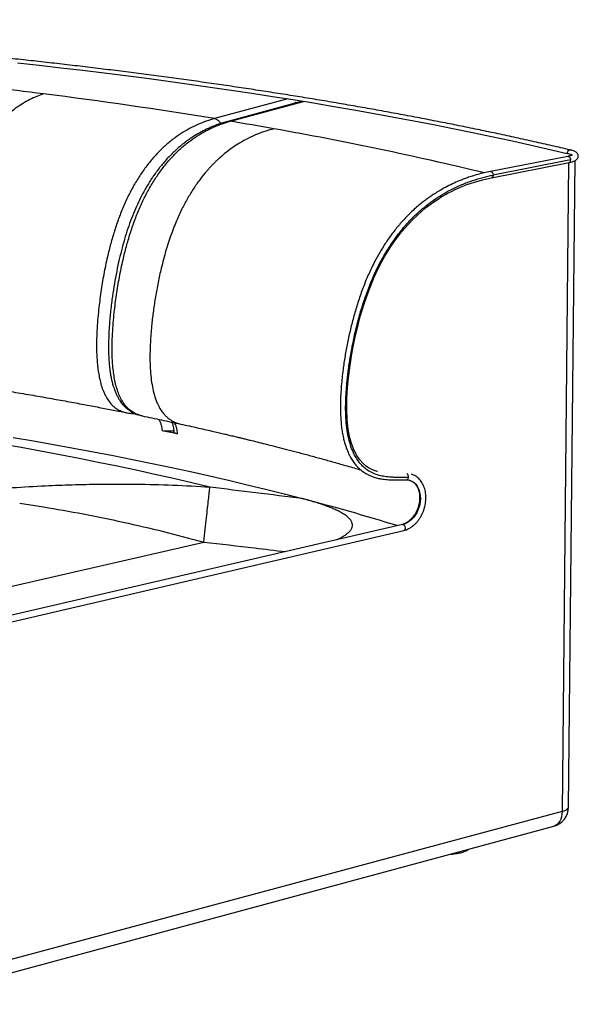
# Model space of a CAD drawing. Header units: millimetres. Extents: x -22 to 1205, y -53 to 784.
# Tile 2 of 2: x 731 to 1205, y -53 to 784. Entities that reach past the tile are written whole.
import ezdxf

# ---------------------------------------------------------------- set-up
doc = ezdxf.new("R2010")
doc.units = ezdxf.units.MM

msp = doc.modelspace()

# ---------------------------------------------------------------- linework, layer by layer
at = {"color": 7, "linetype": 'Continuous', "lineweight": 25}
for p, q in [((958.41, 716.36), (896.15, 699.53)), ((969.55, 714.1), (907.3, 697.22)), ((909.49, 697.32), (971.7, 714.2)), ((964.24, 713.52), (966.22, 713.2)), ((1196.05, 667.5), (1130.3, 654.64)), ((1131.31, 649.4), (1197.05, 662.3)), ((1198.35, 664.47), (1132.6, 651.58)), ((1196.52, 662.2), (1191.11, 111.06)), ((1196.69, 114.87), (1202.23, 663.96)), ((833.47, 447.41), (834.68, 447.07)), ((864.64, 431.79), (851.49, 434.47)), ((730.6, 373.03), (750.73, 369.86)), ((1055.51, 354.94), (625.3, 254.91)), ((626.57, 249.45), (1056.72, 349.76)), ((706.69, 298.64), (886.86, 339.98)), ((1191.11, 111.06), (630.82, -39.54)), ((624.46, -52.63), (1184.05, 98.56))]:
    msp.add_line(p, q, dxfattribs=at)
at = {"color": 7, "linetype": 'Continuous', "lineweight": 25, "flags": 128}
for points in [[(728.73, 746.92), (747.23, 744.88), (765.66, 742.79), (784.01, 740.63), (802.28, 738.41), (820.46, 736.13), (838.56, 733.79), (856.57, 731.39), (874.49, 728.93), (892.32, 726.4), (910.06, 723.81), (927.7, 721.16), (945.25, 718.44), (962.7, 715.66), (980.05, 712.82), (997.3, 709.92), (1014.44, 706.95), (1031.48, 703.91), (1048.41, 700.82), (1065.23, 697.65), (1081.94, 694.42), (1098.53, 691.13), (1115.01, 687.77), (1131.36, 684.35), (1147.6, 680.85), (1163.71, 677.3), (1179.69, 673.67), (1195.55, 669.98)], [(1195.55, 669.98), (1195.67, 670.88), (1196.01, 671.72), (1196.53, 672.4), (1197.17, 672.83), (1197.84, 672.97), (1198.1, 672.93)], [(1196.05, 667.5), (1196.26, 667.52), (1196.88, 667.37), (1197.47, 666.92), (1197.94, 666.23), (1198.25, 665.38), (1198.35, 664.47)], [(1034.4, 399.79), (1034.02, 399.89), (1031.73, 400.66), (1029.53, 401.6), (1027.31, 402.78), (1025.08, 404.25), (1022.29, 406.59), (1019.48, 409.67), (1016.87, 413.42), (1014.66, 417.6), (1012.35, 423.54), (1010.7, 429.59), (1009.58, 435.66), (1008.7, 443.7), (1008.33, 452.59), (1008.46, 461.99), (1009, 471.17), (1009.78, 479.44), (1011.16, 490.26), (1012.97, 501.43), (1015.19, 512.69), (1017.93, 524.38), (1020.08, 532.41), (1022.53, 540.56), (1025.28, 548.77), (1028.35, 556.97), (1031.71, 564.98), (1035.1, 572.21), (1037.94, 577.75), (1040.7, 582.71), (1043.35, 587.13), (1045.85, 591.03), (1048.36, 594.72), (1051.41, 598.92), (1055.1, 603.62), (1057.88, 606.91), (1060.95, 610.31), (1064.31, 613.81), (1067.99, 617.36), (1071.8, 620.77), (1075.32, 623.69), (1079.04, 626.56), (1082.27, 628.87), (1084.97, 630.71), (1087.14, 632.1), (1088.6, 633), (1090.31, 634.03), (1092.3, 635.17), (1094.56, 636.42), (1097.14, 637.76), (1100.31, 639.31), (1104.93, 641.38), (1110.4, 643.55), (1116.69, 645.69), (1123.7, 647.68), (1131.32, 649.4), (1131.32, 649.4)], [(725.15, 428.73), (742.31, 425.82), (759.36, 422.83), (776.31, 419.77), (793.15, 416.62), (809.88, 413.4), (826.5, 410.1), (842.99, 406.72), (859.37, 403.26), (875.63, 399.73), (891.77, 396.11), (907.78, 392.42), (923.66, 388.64), (939.41, 384.78), (955.03, 380.85), (970.51, 376.83)], [(892.15, 386.48), (876.67, 390.2), (861.06, 393.85), (845.32, 397.41), (829.45, 400.9), (813.46, 404.31), (797.35, 407.64), (781.12, 410.89), (764.77, 414.07), (748.31, 417.17), (731.74, 420.19), (715.05, 423.13)], [(1061.91, 392.35), (1062.24, 392.24), (1063.92, 391.49), (1065.47, 390.44), (1066.86, 389.11), (1068.08, 387.53), (1069.09, 385.71), (1069.89, 383.69), (1070.45, 381.5), (1070.78, 379.19), (1070.86, 376.78), (1070.7, 374.32), (1070.3, 371.86), (1069.66, 369.42), (1068.79, 367.05), (1067.71, 364.8), (1066.44, 362.69), (1065, 360.77), (1063.41, 359.07), (1061.7, 357.6), (1059.89, 356.41), (1058.02, 355.51), (1056.12, 354.91)], [(1055.51, 354.94), (1055.78, 354.97), (1056.12, 354.91)], [(1056.12, 354.91), (1056.75, 354.55), (1057.29, 353.9), (1057.68, 353.06), (1057.86, 352.12), (1057.82, 351.21), (1057.56, 350.45), (1057.11, 349.93), (1056.72, 349.76)], [(1191.11, 111.06), (1190.97, 108.77), (1190.59, 106.62), (1189.99, 104.64), (1189.17, 102.87), (1188.16, 101.35), (1186.96, 100.12), (1185.62, 99.19), (1184.15, 98.59), (1184.05, 98.56)], [(1191.11, 111.06), (1192.81, 111.59), (1194.24, 112.2), (1195.35, 112.86), (1196.15, 113.57), (1196.59, 114.31), (1196.69, 114.87)]]:
    msp.add_lwpolyline(points, dxfattribs=at)
at = {"color": 7, "linetype": 'Continuous', "lineweight": 25}
for centre, radius, start, end in [((175.38, -3833.93), 4590.69, 82.79802, 83.93948), ((250, -3255.33), 4007.3, 80.72092, 82.81943), ((333.19, -2737.74), 3483.07, 79.85909, 80.47617), ((443.28, -2151.04), 2886.15, 76.33932, 79.95961), ((1194.36, 661.94), 8.13, 52.55182, 81.58829), ((1196.36, 664.19), 2, 290.00689, 8.08127), ((447.53, -1614.36), 2058.72, 72.95258, 75.28395), ((1179.62, 115.05), 17.08, 285.03289, 359.39805)]:
    msp.add_arc(centre, radius, start, end, dxfattribs=at)
for points, knots in [([(1198.1, 672.93), (1195.46, 673.55), (1187.82, 675.34), (1175.08, 678.26), (1159.83, 681.67), (1144.47, 685.02), (1128.99, 688.31), (1113.41, 691.54), (1097.72, 694.71), (1081.93, 697.82), (1066.04, 700.88), (1050.04, 703.87), (1033.95, 706.81), (1017.76, 709.69), (1001.47, 712.51), (985.09, 715.27), (968.62, 717.98), (952.06, 720.62), (935.41, 723.21), (918.68, 725.75), (901.86, 728.23), (884.95, 730.65), (867.97, 733.01), (850.9, 735.32), (833.76, 737.58), (816.54, 739.77), (799.24, 741.92), (781.87, 744), (764.42, 746.04), (746.9, 748.01), (729.32, 749.94), (711.66, 751.81), (693.94, 753.62), (676.15, 755.38), (658.29, 757.09), (640.37, 758.74), (622.39, 760.34), (604.34, 761.89), (586.24, 763.38), (568.07, 764.83), (549.85, 766.21), (531.57, 767.55), (513.23, 768.83), (494.84, 770.06), (476.4, 771.24), (457.9, 772.37), (439.35, 773.44), (420.75, 774.47), (402.1, 775.44), (383.4, 776.36), (364.66, 777.23), (345.87, 778.04), (327.03, 778.81), (308.14, 779.52), (289.22, 780.19), (270.24, 780.8), (251.23, 781.36), (232.18, 781.88), (213.08, 782.34), (193.95, 782.75), (174.77, 783.11), (158.21, 783.38), (148.03, 783.51), (144.26, 783.57)], [0, 0, 0, 0, 0.008756, 0.025396, 0.042036, 0.058676, 0.075316, 0.091955, 0.108595, 0.125233, 0.141872, 0.15851, 0.175148, 0.191786, 0.208423, 0.225061, 0.241698, 0.258335, 0.274971, 0.291608, 0.308244, 0.32488, 0.341516, 0.358152, 0.374788, 0.391423, 0.408059, 0.424694, 0.441329, 0.457964, 0.474599, 0.491234, 0.507868, 0.524503, 0.541137, 0.557771, 0.574406, 0.59104, 0.607674, 0.624308, 0.640941, 0.657575, 0.674209, 0.690842, 0.707476, 0.72411, 0.740743, 0.757376, 0.77401, 0.790643, 0.807276, 0.823909, 0.840542, 0.857175, 0.873808, 0.890441, 0.907074, 0.923707, 0.940339, 0.956972, 0.973605, 0.990237, 1, 1, 1, 1]), ([(750.9, 720.54), (748.98, 719.87), (745.08, 718.5), (739.13, 715.74), (733.03, 712.32), (727.37, 708.48), (722.2, 704.36), (717.58, 700.16), (713.96, 696.43), (711.31, 693.46), (709.58, 691.42), (707.88, 689.32), (706.2, 687.14), (704.54, 684.9), (701.93, 681.18), (698.37, 675.65), (694, 667.89), (689.76, 659.22), (686.35, 651.1), (683.64, 643.84), (681.54, 637.65), (679.54, 631.14), (677.63, 624.33), (675.84, 617.24), (674.18, 609.95), (672.37, 601.04), (670.52, 590.58), (668.79, 578.73), (667.43, 567.18), (666.53, 557.32), (665.96, 549.13), (665.61, 542.21), (665.39, 534.95), (665.37, 527.15), (665.64, 519.12), (666.26, 511.24), (667.28, 503.81), (668.72, 496.99), (670.46, 491.39), (672.35, 486.93), (673.98, 483.96), (675.56, 481.6), (677.05, 479.74), (678.75, 478.03), (680.77, 476.39), (683.09, 474.99), (685.65, 473.97), (687.67, 473.42), (688.85, 473.26), (689.22, 473.2)], [0, 0, 0, 0, 0.030718, 0.062573, 0.095379, 0.128997, 0.154594, 0.180481, 0.206364, 0.216506, 0.226639, 0.236768, 0.246895, 0.257025, 0.267161, 0.295645, 0.325597, 0.356703, 0.389105, 0.408315, 0.428099, 0.448521, 0.469588, 0.491186, 0.513177, 0.535471, 0.570921, 0.606006, 0.640123, 0.672558, 0.692845, 0.712374, 0.733817, 0.757445, 0.782244, 0.806767, 0.830607, 0.853673, 0.87603, 0.892325, 0.908107, 0.916664, 0.928286, 0.939598, 0.950369, 0.96629, 0.980794, 0.993996, 1, 1, 1, 1]), ([(965.14, 712.91), (965.08, 713.01), (964.98, 713.19), (964.86, 713.36), (964.81, 713.43)], [0, 0, 0, 0, 0.574475, 1, 1, 1, 1]), ([(896.15, 699.53), (893.79, 698.84), (889.05, 697.46), (881.93, 694.65), (874.81, 691.21), (867.72, 687.06), (860.71, 682.14), (853.83, 676.4), (847.13, 669.85), (840.7, 662.48), (834.6, 654.31), (828.9, 645.39), (823.66, 635.82), (818.93, 625.71), (814.74, 615.18), (811.05, 604.36), (807.83, 593.37), (804.75, 581.03), (801.91, 567.35), (799.43, 552.37), (797.79, 539.35), (796.76, 528.33), (796.16, 519.29), (795.84, 510.23), (795.88, 501.15), (796.31, 493.24), (797.03, 486.53), (797.9, 480.99), (799.11, 475.57), (800.69, 470.36), (802.69, 465.48), (805.15, 461.07), (808.03, 457.27), (811.29, 454.21), (814.82, 451.95), (818.31, 450.46), (820.65, 449.96), (821.71, 449.73)], [0, 0, 0, 0, 0.03287, 0.065832, 0.098967, 0.132271, 0.165708, 0.199265, 0.232931, 0.266707, 0.300559, 0.334447, 0.368314, 0.402099, 0.435744, 0.469192, 0.502418, 0.535478, 0.579343, 0.623049, 0.66675, 0.693032, 0.719442, 0.746063, 0.772996, 0.800368, 0.817767, 0.835437, 0.853419, 0.871723, 0.890353, 0.909256, 0.928307, 0.947382, 0.96626, 0.984741, 1, 1, 1, 1]), ([(907.17, 697.18), (905.77, 696.78), (903.15, 696.03), (899.48, 694.79), (896.34, 693.62), (893.71, 692.54), (891.38, 691.52), (888.04, 689.96), (883.34, 687.53), (878.14, 684.41), (873.58, 681.3), (869.86, 678.52), (866.2, 675.54), (862.6, 672.35), (859.09, 668.96), (855.67, 665.38), (852.45, 661.73), (849.69, 658.36), (847.5, 655.5), (845.87, 653.27), (844.59, 651.47), (843.46, 649.81), (842.09, 647.76), (840.33, 645.01), (838.18, 641.44), (835.42, 636.57), (832.22, 630.35), (828.76, 622.81), (825.46, 614.7), (822.38, 606.07), (819.51, 596.98), (816.89, 587.45), (814.51, 577.5), (812.37, 567.18), (810.51, 556.6), (808.83, 545.26), (807.47, 533.55), (806.5, 521.76), (806.01, 510.82), (806.01, 502.09), (806.29, 495.36), (806.66, 490.43), (807.16, 485.91), (807.69, 482.44), (808.15, 479.94), (808.5, 478.27), (808.84, 476.77), (809.18, 475.4), (809.57, 473.94), (810.1, 472.15), (810.85, 469.87), (811.88, 467.19), (813.13, 464.43), (814.5, 461.9), (815.83, 459.8), (817.08, 458.07), (818.4, 456.46), (819.87, 454.87), (821.66, 453.23), (823.82, 451.56), (826.69, 449.83), (829.25, 448.57), (830.94, 448.12), (831.31, 448.02)], [0, 0, 0, 0, 0.019407, 0.036365, 0.050875, 0.062936, 0.072917, 0.083055, 0.109042, 0.137962, 0.155608, 0.173378, 0.191113, 0.208806, 0.226455, 0.244061, 0.261604, 0.277327, 0.288923, 0.298162, 0.305045, 0.310962, 0.318129, 0.329444, 0.342943, 0.358622, 0.383106, 0.408923, 0.435674, 0.463338, 0.49188, 0.521313, 0.551657, 0.582906, 0.615074, 0.647146, 0.684965, 0.720302, 0.753259, 0.783911, 0.800088, 0.815557, 0.830211, 0.843225, 0.849311, 0.854885, 0.859943, 0.86448, 0.868889, 0.875049, 0.883008, 0.89295, 0.904289, 0.914609, 0.923629, 0.931312, 0.937927, 0.946377, 0.955925, 0.966784, 0.979997, 0.995593, 1, 1, 1, 1]), ([(834.67, 447.11), (833.71, 447.32), (831.45, 447.81), (828.05, 449.27), (824.51, 451.53), (821.25, 454.6), (818.36, 458.4), (815.91, 462.82), (813.9, 467.71), (812.32, 472.92), (811.12, 478.35), (810.25, 483.9), (809.53, 490.63), (809.11, 498.55), (809.08, 507.64), (809.4, 516.72), (810, 525.78), (811.04, 536.82), (812.69, 549.86), (815.18, 564.87), (818.02, 578.57), (821.11, 590.94), (824.33, 601.96), (828.03, 612.79), (832.23, 623.34), (836.97, 633.47), (842.21, 643.06), (847.92, 651.99), (854.03, 660.18), (860.47, 667.57), (867.16, 674.13), (874.05, 679.88), (881.07, 684.81), (888.16, 688.98), (895.28, 692.42), (902.39, 695.24), (907.13, 696.63), (909.49, 697.32)], [0, 0, 0, 0, 0.013978, 0.032483, 0.051387, 0.070484, 0.08957, 0.108497, 0.127152, 0.145466, 0.163452, 0.181158, 0.198583, 0.225986, 0.25296, 0.279615, 0.306059, 0.332376, 0.376138, 0.419897, 0.463819, 0.496928, 0.530201, 0.563693, 0.597381, 0.631209, 0.665116, 0.699049, 0.732954, 0.766765, 0.800471, 0.834079, 0.867562, 0.900904, 0.93408, 0.967086, 1, 1, 1, 1]), ([(896.15, 699.53), (896.59, 699.43), (897.46, 699.22), (898.72, 698.52), (899.88, 697.55), (900.79, 696.5), (901.23, 695.71), (901.4, 695.41)], [0, 0, 0, 0, 0.215894, 0.431788, 0.647682, 0.863575, 1, 1, 1, 1]), ([(907.31, 697.19), (907.6, 697.27), (908.3, 697.46), (909.05, 697.37), (909.49, 697.32)], [0, 0, 0, 0, 0.413961, 1, 1, 1, 1]), ([(946.45, 690.92), (944.13, 690.28), (939.4, 688.98), (932.18, 686.33), (924.77, 683), (917.88, 679.22), (911.6, 675.16), (905.98, 670.99), (901.56, 667.28), (898.33, 664.31), (896.23, 662.28), (894.15, 660.18), (892.1, 658), (890.08, 655.75), (886.89, 652.03), (882.54, 646.47), (877.18, 638.66), (871.98, 629.92), (867.77, 621.73), (864.43, 614.38), (861.83, 608.12), (859.34, 601.52), (856.97, 594.61), (854.74, 587.43), (852.66, 580.02), (850.38, 570.98), (848.04, 560.35), (845.83, 548.3), (844.06, 536.55), (842.87, 526.5), (842.09, 518.15), (841.59, 511.09), (841.25, 503.67), (841.15, 495.71), (841.38, 487.5), (842.04, 479.43), (843.18, 471.82), (844.84, 464.8), (846.87, 459.02), (849.09, 454.4), (851.03, 451.3), (852.91, 448.84), (854.68, 446.89), (856.71, 445.08), (859.13, 443.34), (861.9, 441.84), (864.78, 440.75), (866.6, 440.33), (867.37, 440.15)], [0, 0, 0, 0, 0.030986, 0.06312, 0.096213, 0.130124, 0.155945, 0.182058, 0.208167, 0.218398, 0.22862, 0.238837, 0.249053, 0.259271, 0.269496, 0.298226, 0.328439, 0.359815, 0.392501, 0.411879, 0.431836, 0.452437, 0.473689, 0.495477, 0.517662, 0.540152, 0.575886, 0.611262, 0.645674, 0.678398, 0.69887, 0.718578, 0.74022, 0.764057, 0.789055, 0.813783, 0.837827, 0.861096, 0.883656, 0.900104, 0.916037, 0.924673, 0.936393, 0.947799, 0.958661, 0.974717, 0.989346, 1, 1, 1, 1]), ([(1197.05, 662.3), (1197.35, 662.37), (1198.26, 662.55), (1199.64, 662.91), (1201.13, 663.41), (1202.36, 663.98), (1203.32, 664.62), (1204.04, 665.32), (1204.57, 666.1), (1204.88, 667), (1204.96, 667.96), (1204.76, 668.9), (1204.34, 669.72), (1203.77, 670.41), (1203.04, 671.02), (1202.08, 671.6), (1200.81, 672.15), (1199.44, 672.6), (1198.46, 672.84), (1198.1, 672.93)], [0, 0, 0, 0, 0.0387815, 0.115229, 0.1935757, 0.2760858, 0.3429915, 0.3958344, 0.4431122, 0.4877717, 0.5317255, 0.5775398, 0.6222825, 0.6691371, 0.7221217, 0.7865847, 0.8664069, 0.9500058, 1, 1, 1, 1]), ([(1199.98, 668.75), (1199.99, 668.76), (1200, 668.78), (1199.82, 668.64), (1199.4, 668.44), (1198.71, 668.17), (1197.74, 667.88), (1196.81, 667.65), (1196.2, 667.53), (1196.05, 667.5)], [0, 0, 0, 0, 0.059969, 0.205973, 0.366477, 0.542815, 0.732955, 0.933595, 1, 1, 1, 1]), ([(1130.3, 654.64), (1128.45, 654.25), (1124.87, 653.51), (1119.73, 652.19), (1115.06, 650.81), (1110.9, 649.43), (1107.17, 648.06), (1102.94, 646.38), (1097.93, 644.16), (1092.01, 641.2), (1086.58, 638.1), (1081.93, 635.16), (1078.32, 632.69), (1075.23, 630.43), (1072.4, 628.24), (1069.23, 625.66), (1065.53, 622.44), (1061.28, 618.44), (1056.22, 613.23), (1050.65, 606.83), (1044.92, 599.34), (1039.76, 591.69), (1035.1, 583.91), (1030.48, 575.24), (1025.93, 565.49), (1021.58, 554.66), (1017.72, 543.53), (1014.34, 532.2), (1011.4, 520.75), (1008.89, 509.24), (1006.8, 497.81), (1005.33, 487.86), (1004.33, 479.5), (1003.67, 472.5), (1003.17, 465.29), (1002.89, 457.64), (1002.93, 449.67), (1003.32, 442.67), (1003.96, 436.76), (1004.69, 432.01), (1005.6, 427.61), (1006.61, 423.8), (1007.5, 421.02), (1008.26, 418.92), (1008.99, 417.1), (1009.94, 414.95), (1011.33, 412.19), (1013.17, 409.12), (1015.42, 406.07), (1018.06, 403.13), (1021.03, 400.49), (1024.21, 398.32), (1027.17, 396.74), (1029.53, 395.75), (1031.53, 395.05), (1033.33, 394.51), (1035.55, 393.97), (1037.9, 393.54), (1040.32, 393.2), (1042.81, 392.95), (1045.46, 392.79), (1048.29, 392.7), (1051.35, 392.67), (1054.96, 392.68), (1057.57, 392.73), (1058.99, 392.76)], [0, 0, 0, 0, 0.0188278, 0.0362332, 0.0520435, 0.0661274, 0.0783864, 0.0900197, 0.1092479, 0.1296522, 0.1510242, 0.1659262, 0.1788033, 0.1896661, 0.1993888, 0.2098473, 0.2247589, 0.2410724, 0.2588145, 0.2848509, 0.3101167, 0.3341588, 0.3573729, 0.3805679, 0.4097537, 0.4393533, 0.4690395, 0.498735, 0.5285375, 0.5582217, 0.5878013, 0.6166028, 0.6348028, 0.6520952, 0.670575, 0.6904939, 0.7114061, 0.7329205, 0.7459783, 0.7590768, 0.7719551, 0.7830507, 0.7920873, 0.7967834, 0.8022766, 0.8091058, 0.8172706, 0.829676, 0.8414756, 0.8523735, 0.8671057, 0.8797286, 0.8903044, 0.900454, 0.9055358, 0.9117207, 0.9195436, 0.9288896, 0.9361225, 0.9445, 0.9544097, 0.9631733, 0.973418, 0.9855348, 1, 1, 1, 1]), ([(1130.31, 654.6), (1130.48, 654.63), (1130.88, 654.69), (1131.53, 654.31), (1132.12, 653.59), (1132.53, 652.62), (1132.57, 651.92), (1132.6, 651.58)], [0, 0, 0, 0, 0.158493, 0.36887, 0.579246, 0.789623, 1, 1, 1, 1]), ([(1060.7, 394.88), (1059.2, 394.86), (1056.4, 394.81), (1052.47, 394.8), (1049.02, 394.86), (1045.96, 394.99), (1043.2, 395.22), (1039.8, 395.66), (1035.62, 396.5), (1030.69, 398.22), (1026.3, 400.67), (1022.55, 403.65), (1019.46, 406.92), (1016.74, 410.68), (1014.12, 415.36), (1011.79, 421.05), (1009.89, 427.76), (1008.49, 435.3), (1007.63, 443.57), (1007.31, 452.4), (1007.45, 461.01), (1007.91, 469.16), (1008.66, 477.75), (1009.79, 487.25), (1011.44, 498.13), (1013.6, 509.71), (1016.3, 521.79), (1019.59, 534.15), (1023.49, 546.6), (1028.04, 558.88), (1032.9, 569.98), (1037.93, 579.84), (1042.99, 588.52), (1048.51, 596.8), (1054.47, 604.62), (1060.83, 611.92), (1067.53, 618.63), (1074.5, 624.71), (1081.71, 630.18), (1089.1, 635.02), (1097.17, 639.56), (1105.84, 643.61), (1114.99, 647.04), (1123.9, 649.71), (1129.74, 650.96), (1132.6, 651.58)], [0, 0, 0, 0, 0.015659, 0.029285, 0.041226, 0.051831, 0.061451, 0.070441, 0.088174, 0.106606, 0.125852, 0.140824, 0.155691, 0.170528, 0.185478, 0.205484, 0.225471, 0.245528, 0.269637, 0.293443, 0.316412, 0.337921, 0.357633, 0.383787, 0.412317, 0.442741, 0.4746, 0.507463, 0.54094, 0.574694, 0.60818, 0.634668, 0.66105, 0.687499, 0.714207, 0.741087, 0.767844, 0.79457, 0.821346, 0.848229, 0.874873, 0.907518, 0.939357, 0.970249, 1, 1, 1, 1]), ([(1132.6, 651.58), (1132.57, 651.24), (1132.51, 650.57), (1132.09, 649.83), (1131.65, 649.43), (1131.37, 649.44), (1131.31, 649.44)], [0, 0, 0, 0, 0.3086148, 0.6172296, 0.9258444, 1, 1, 1, 1]), ([(689.21, 473.18), (695.2, 472.24), (707.21, 470.36), (724.77, 467.47), (741.67, 464.61), (757.61, 461.82), (772.51, 459.14), (786.42, 456.56), (799.35, 454.1), (810.99, 451.84), (818.28, 450.38), (821.59, 449.72)], [0, 0, 0, 0, 0.132366, 0.265186, 0.391606, 0.511629, 0.625257, 0.730634, 0.829848, 0.922901, 1, 1, 1, 1]), ([(821.55, 449.73), (823.29, 449.44), (825.65, 449.04), (828.07, 449.01), (828.7, 449.01)], [0, 0, 0, 0, 0.73736, 1, 1, 1, 1]), ([(834.66, 447.07), (840.12, 445.94), (851.11, 443.66), (861.92, 441.31), (867.36, 440.13)], [0, 0, 0, 0, 0.497196, 1, 1, 1, 1]), ([(848.76, 444.12), (849.07, 443.58), (849.81, 442.31), (850.61, 439.95), (851.23, 437.27), (851.41, 435.39), (851.49, 434.47)], [0, 0, 0, 0, 0.209654, 0.487283, 0.750733, 1, 1, 1, 1]), ([(859.76, 441.77), (859.86, 441.54), (860.13, 440.92), (860.54, 439.66), (860.99, 437.92), (861.37, 435.82), (861.48, 434.22), (861.54, 433.41)], [0, 0, 0, 0, 0.100364, 0.280036, 0.494704, 0.745289, 1, 1, 1, 1]), ([(864.64, 431.79), (864.56, 432.7), (864.39, 434.59), (863.77, 437.27), (863, 439.57), (862.3, 440.79), (862.02, 441.28)], [0, 0, 0, 0, 0.254589, 0.523663, 0.807219, 1, 1, 1, 1]), ([(867.36, 440.13), (869.81, 439.59), (874.83, 438.49), (882.1, 436.86), (888.92, 435.32), (894.91, 433.94), (900.08, 432.74), (904.45, 431.72), (907.83, 430.92), (910.42, 430.31), (912.59, 429.8), (914.9, 429.24), (917.57, 428.6), (920.6, 427.87), (924, 427.04), (928.48, 425.95), (934.16, 424.54), (941.19, 422.78), (948.98, 420.81), (957.54, 418.6), (966.83, 416.16), (976.65, 413.53), (986.93, 410.73), (997.65, 407.74), (1008.92, 404.53), (1016.53, 402.3), (1020.43, 401.16)], [0, 0, 0, 0, 0.045875, 0.093878, 0.136815, 0.174687, 0.207495, 0.235241, 0.257926, 0.272199, 0.284769, 0.299502, 0.316614, 0.336105, 0.357974, 0.382221, 0.422611, 0.468242, 0.519113, 0.575221, 0.636565, 0.703142, 0.770706, 0.842919, 0.919778, 1, 1, 1, 1]), ([(861.45, 434.4), (861.28, 434.37), (860.65, 434.25), (859.39, 434.12), (857.75, 434.02), (856.07, 434.01), (854.42, 434.08), (852.85, 434.23), (851.95, 434.39), (851.49, 434.47)], [0, 0, 0, 0, 0.0600121, 0.2166861, 0.3733872, 0.5300734, 0.686734, 0.8433773, 1, 1, 1, 1]), ([(864.64, 431.79), (864.23, 431.88), (863.41, 432.07), (862.49, 432.43), (861.86, 432.83), (861.56, 433.16), (861.58, 433.36), (861.59, 433.42)], [0, 0, 0, 0, 0.22775, 0.455647, 0.683361, 0.911346, 1, 1, 1, 1]), ([(1056.72, 349.76), (1057.11, 349.86), (1058.19, 350.14), (1059.94, 350.81), (1061.94, 351.83), (1063.87, 353.11), (1065.71, 354.62), (1067.45, 356.35), (1069.06, 358.27), (1070.52, 360.37), (1071.82, 362.62), (1072.94, 365), (1073.88, 367.47), (1074.62, 370.01), (1075.15, 372.59), (1075.46, 375.19), (1075.56, 377.78), (1075.44, 380.32), (1075.1, 382.8), (1074.54, 385.17), (1073.76, 387.42), (1072.78, 389.52), (1071.59, 391.44), (1070.22, 393.15), (1068.69, 394.63), (1067.01, 395.86), (1065.25, 396.83), (1064, 397.25), (1063.39, 397.46)], [0, 0, 0, 0, 0.021756, 0.06029, 0.099023, 0.138023, 0.177223, 0.216555, 0.255961, 0.295401, 0.334846, 0.374291, 0.413737, 0.453191, 0.492662, 0.532159, 0.57169, 0.611263, 0.650874, 0.690511, 0.730135, 0.769693, 0.809109, 0.848297, 0.887177, 0.925699, 0.963869, 1, 1, 1, 1]), ([(1058.99, 392.81), (1059.09, 392.8), (1059.44, 392.77), (1059.97, 393.15), (1060.49, 393.88), (1060.63, 394.55), (1060.7, 394.88)], [0, 0, 0, 0, 0.13159, 0.42106, 0.71053, 1, 1, 1, 1]), ([(1060.7, 394.88), (1060.72, 395.15), (1060.75, 395.67), (1060.61, 396.44), (1060.33, 397.12), (1059.93, 397.65), (1059.55, 397.95), (1059.32, 397.99), (1059.26, 398)], [0, 0, 0, 0, 0.1875, 0.375, 0.5625, 0.75, 0.9375, 1, 1, 1, 1]), ([(752.55, 387.53), (743.2, 387.03), (724.52, 386.02), (696.59, 383.78), (678.06, 381.79), (668.8, 380.8)], [0, 0, 0, 0, 0.33491, 0.668258, 1, 1, 1, 1]), ([(798.01, 388.86), (790.42, 388.74), (775.26, 388.5), (760.12, 387.85), (752.55, 387.53)], [0, 0, 0, 0, 0.500961, 1, 1, 1, 1]), ([(892.15, 386.48), (881.65, 387.06), (860.69, 388.2), (829.3, 388.99), (808.43, 388.9), (798.01, 388.86)], [0, 0, 0, 0, 0.335487, 0.668836, 1, 1, 1, 1]), ([(886.86, 339.98), (887.28, 343.69), (888.12, 351.08), (889.21, 360.63), (890.16, 369.02), (890.97, 376.13), (891.65, 382.08), (891.98, 385.02), (892.15, 386.48)], [0, 0, 0, 0, 0.1666665, 0.3333328, 0.5, 0.6666672, 0.8333335, 1, 1, 1, 1]), ([(970.51, 376.83), (957.37, 378.49), (931.26, 381.78), (905.13, 384.92), (892.15, 386.48)], [0, 0, 0, 0, 0.502609, 1, 1, 1, 1]), ([(1061.89, 392.32), (1062.2, 392.23), (1063.01, 391.99), (1064.23, 391.31), (1065.54, 390.3), (1066.72, 389.05), (1067.74, 387.59), (1068.6, 385.93), (1069.29, 384.11), (1069.8, 382.14), (1070.11, 380.05), (1070.23, 377.87), (1070.15, 375.62), (1069.87, 373.35), (1069.39, 371.08), (1068.72, 368.85), (1067.87, 366.69), (1066.86, 364.63), (1065.69, 362.71), (1064.39, 360.94), (1062.97, 359.36), (1061.47, 357.99), (1059.91, 356.83), (1058.3, 355.92), (1056.83, 355.29), (1055.9, 355.04), (1055.51, 354.94)], [0, 0, 0, 0, 0.0274965, 0.0733062, 0.1186252, 0.1630835, 0.2067164, 0.2497434, 0.292393, 0.3348386, 0.3771938, 0.419521, 0.4618475, 0.5041898, 0.5465478, 0.5889116, 0.6312656, 0.6735871, 0.7158597, 0.758073, 0.8002266, 0.8423362, 0.8844329, 0.9265769, 0.96888, 1, 1, 1, 1]), ([(1058.99, 392.75), (1059.24, 392.75), (1060.03, 392.75), (1061.01, 392.63), (1061.7, 392.39), (1061.89, 392.32)], [0, 0, 0, 0, 0.25222, 0.786605, 1, 1, 1, 1]), ([(999.81, 341.99), (1000.1, 342.12), (1001.31, 342.66), (1003.2, 343.62), (1005.44, 344.87), (1007.39, 346.13), (1009.42, 347.66), (1011.28, 349.47), (1012.67, 351.59), (1013.28, 353.7), (1013.13, 355.82), (1012.2, 357.94), (1010.51, 360.06), (1008.07, 362.18), (1004.88, 364.3), (1001.33, 366.21), (997.67, 367.91), (994.05, 369.41), (990.06, 370.91), (985.71, 372.4), (980.99, 373.89), (975.92, 375.38), (972.33, 376.34), (970.51, 376.83)], [0, 0, 0, 0, 0.011651, 0.047511, 0.082594, 0.116986, 0.150779, 0.206025, 0.260356, 0.314275, 0.368136, 0.42249, 0.47783, 0.534622, 0.593296, 0.654244, 0.699233, 0.74553, 0.79324, 0.842458, 0.893273, 0.945763, 1, 1, 1, 1]), ([(750.73, 369.86), (761.97, 367.92), (784.55, 364.01), (818.55, 356.96), (852.7, 349.08), (875.48, 343.01), (886.86, 339.98)], [0, 0, 0, 0, 0.248173, 0.497228, 0.749379, 1, 1, 1, 1]), ([(886.86, 339.98), (901.25, 338.33), (924.35, 335.68), (947.44, 332.89), (956.14, 331.84)], [0, 0, 0, 0, 0.623264, 1, 1, 1, 1]), ([(1096.56, 74.92), (1096.56, 74.92), (1097.33, 74.94), (1098.84, 75.08), (1101.04, 75.32), (1103.16, 75.68), (1105.17, 76.12), (1107.06, 76.67), (1108.84, 77.35), (1110.35, 78.09), (1111.21, 78.71), (1111.57, 78.98)], [0, 0, 0, 0, 0.000047, 0.122368, 0.245332, 0.3694, 0.4952, 0.62365, 0.756128, 0.894456, 1, 1, 1, 1])]:
    msp.add_open_spline(points, degree=3, knots=knots, dxfattribs=at)

doc.saveas('drawing.dxf')
